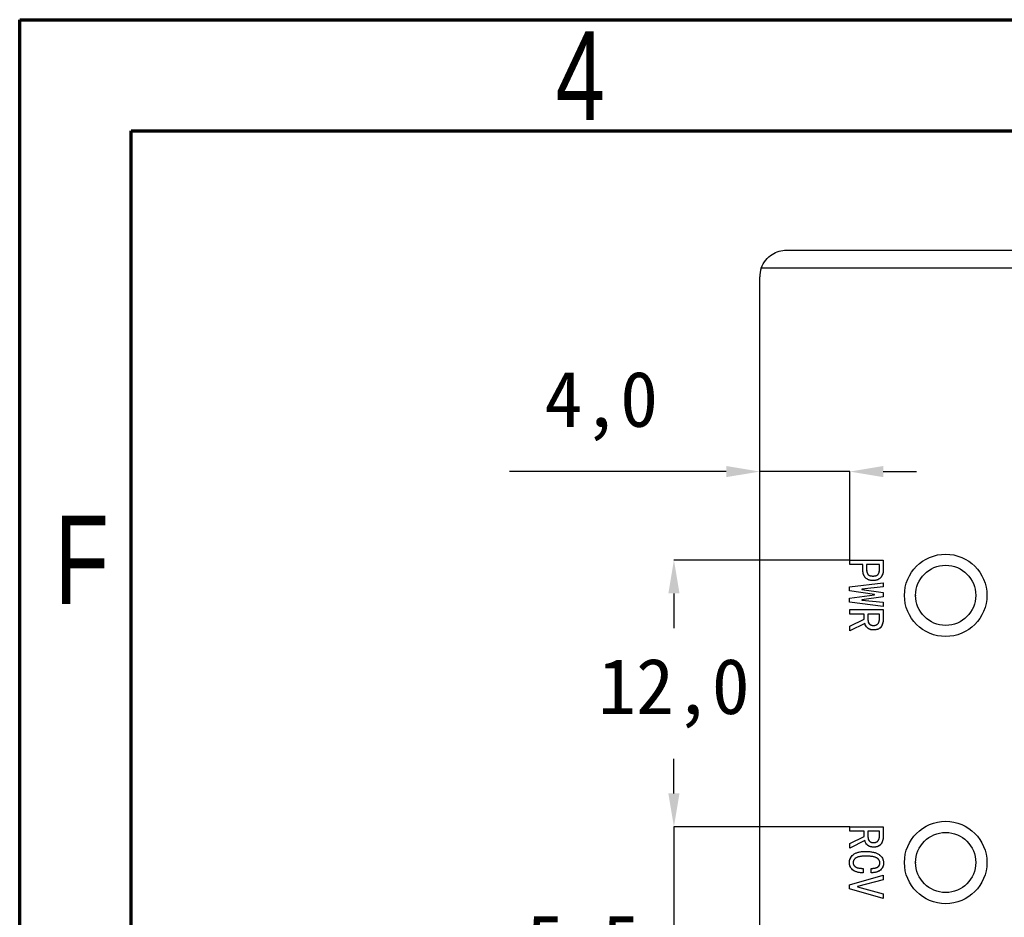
# Model space of a CAD drawing. Header units: millimetres. Extents: x 1635 to 1825, y 2196 to 2483.
# Tile 11 of 14: x 1635 to 1679, y 2442 to 2483. Entities that reach past the tile are written whole.
import ezdxf

# ---------------------------------------------------------------- set-up
doc = ezdxf.new("R2010")
doc.units = ezdxf.units.MM
doc.styles.add('SLDTEXTSTYLE1', font='TXT', dxfattribs={"width": 0.75})
doc.styles.add('样式 1', font='simhei.ttf', dxfattribs={"height": 2.5})
doc.dimstyles.new('1', dxfattribs={"dimtxt": 2.5, "dimasz": 1.5, "dimexe": 0, "dimexo": 0, "dimgap": 1.524, "dimtad": 1, "dimtih": 1, "dimtoh": 1, "dimdec": 1, "dimzin": 1, "dimtxsty": '样式 1', "dimcen": 2.5, "dimclrd": 3, "dimclre": 3, "dimclrt": 3, "dimadec": 3, "dimazin": 0, "dimtfac": 1, "dimtdec": 1, "dimtmove": 0, "dimatfit": 3, "dimfxl": 1, "dimtfillclr": 3, "dimtzin": 1, "dimarcsym": 0})

# ---------------------------------------------------------------- blocks, each defined once
blk = doc.blocks.new('*D9')
at = {"color": 3, "lineweight": -2, "transparency": 16777216}
for p, q in [((1666.705, 2462.504), (1656.975, 2462.504)), ((1668.205, 2458.531), (1668.205, 2462.504)), ((1672.249, 2462.504), (1668.205, 2462.504)), ((1672.249, 2458.531), (1672.249, 2462.504)), ((1673.749, 2462.504), (1675.249, 2462.504))]:
    blk.add_line(p, q, dxfattribs=at)
at = {"color": 3, "transparency": 16777216}
for points in [[(1666.705, 2462.754), (1666.705, 2462.254), (1668.205, 2462.504)], [(1673.749, 2462.754), (1673.749, 2462.254), (1672.249, 2462.504)]]:
    blk.add_solid(points, dxfattribs=at)
at = {"layer": 'Defpoints', "color": 0, "transparency": 16777216}
for p in [(1668.205, 2462.504), (1668.205, 2458.531), (1672.249, 2458.531)]:
    blk.add_point(p, dxfattribs=at)
at = {"color": 3, "transparency": 16777216, "insert": (1661.09, 2465.439), "char_height": 2.5, "attachment_point": 5, "style": '样式 1'}
blk.add_mtext('4,0', dxfattribs=at)
blk = doc.blocks.new('*D10')
at = {"color": 3, "lineweight": -2, "transparency": 16777216}
for p, q in [((1664.353, 2448.049), (1664.353, 2449.549)), ((1672.249, 2446.549), (1664.353, 2446.549)), ((1664.353, 2446.549), (1664.353, 2441.091)), ((1672.249, 2441.091), (1664.353, 2441.091)), ((1664.353, 2439.591), (1664.353, 2438.091)), ((1664.353, 2438.091), (1657.689, 2438.091))]:
    blk.add_line(p, q, dxfattribs=at)
at = {"color": 3, "transparency": 16777216}
for points in [[(1664.103, 2448.049), (1664.603, 2448.049), (1664.353, 2446.549)], [(1664.103, 2439.591), (1664.603, 2439.591), (1664.353, 2441.091)]]:
    blk.add_solid(points, dxfattribs=at)
at = {"layer": 'Defpoints', "color": 0, "transparency": 16777216}
for p in [(1672.249, 2446.549), (1664.353, 2441.091), (1672.249, 2441.091)]:
    blk.add_point(p, dxfattribs=at)
at = {"color": 3, "transparency": 16777216, "insert": (1660.259, 2441.019), "char_height": 2.5, "attachment_point": 5, "style": '样式 1'}
blk.add_mtext('5,5', dxfattribs=at)
blk = doc.blocks.new('*D13')
at = {"color": 3, "lineweight": -2, "transparency": 16777216}
for p, q in [((1672.249, 2458.531), (1664.353, 2458.531)), ((1664.353, 2457.031), (1664.353, 2455.475)), ((1664.353, 2448.049), (1664.353, 2449.604)), ((1672.249, 2446.549), (1664.353, 2446.549))]:
    blk.add_line(p, q, dxfattribs=at)
at = {"color": 3, "transparency": 16777216}
for points in [[(1664.103, 2457.031), (1664.603, 2457.031), (1664.353, 2458.531)], [(1664.103, 2448.049), (1664.603, 2448.049), (1664.353, 2446.549)]]:
    blk.add_solid(points, dxfattribs=at)
at = {"layer": 'Defpoints', "color": 0, "transparency": 16777216}
for p in [(1672.249, 2458.531), (1664.353, 2446.549), (1672.249, 2446.549)]:
    blk.add_point(p, dxfattribs=at)
at = {"color": 3, "transparency": 16777216, "insert": (1664.353, 2452.54), "char_height": 2.5, "attachment_point": 5, "style": '样式 1'}
blk.add_mtext('12,0', dxfattribs=at)

msp = doc.modelspace()

# ---------------------------------------------------------------- linework, layer by layer
at = {"color": 7, "linetype": 'Continuous', "lineweight": 70}
for p, q in [((1634.978, 2195.802), (1634.978, 2482.802)), ((1634.978, 2482.802), (1824.978, 2482.802)), ((1639.978, 2200.802), (1639.978, 2477.802)), ((1639.978, 2477.802), (1819.978, 2477.802))]:
    msp.add_line(p, q, dxfattribs=at)
at = {"color": 7, "linetype": 'Continuous', "lineweight": 25}
for p, q in [((1669.405, 2472.445), (1692.905, 2472.445)), ((1692.905, 2471.645), (1668.274, 2471.645)), ((1668.205, 2412.845), (1668.205, 2471.245)), ((1672.249, 2458.531), (1673.749, 2458.531)), ((1672.249, 2458.329), (1672.249, 2458.531)), ((1673.749, 2458.531), (1673.749, 2458.075)), ((1672.837, 2458.329), (1672.249, 2458.329)), ((1672.837, 2458.075), (1672.837, 2458.329)), ((1673.582, 2458.329), (1673.004, 2458.329)), ((1673.004, 2458.329), (1673.004, 2458.128)), ((1673.582, 2458.128), (1673.582, 2458.329)), ((1672.232, 2457.321), (1673.749, 2457.514)), ((1672.232, 2457.145), (1672.232, 2457.321)), ((1673.749, 2457.321), (1672.793, 2457.224)), ((1672.793, 2457.224), (1672.793, 2457.207)), ((1672.793, 2457.207), (1673.749, 2457.075)), ((1673.749, 2457.514), (1673.749, 2457.321)), ((1673.354, 2456.987), (1672.232, 2457.145)), ((1672.232, 2456.812), (1673.354, 2456.97)), ((1672.232, 2456.636), (1672.232, 2456.812)), ((1673.749, 2456.882), (1672.793, 2456.75)), ((1672.793, 2456.75), (1672.793, 2456.733)), ((1672.793, 2456.733), (1673.749, 2456.636)), ((1673.354, 2456.97), (1673.354, 2456.987)), ((1673.749, 2457.075), (1673.749, 2456.882)), ((1673.749, 2456.443), (1672.232, 2456.636)), ((1672.249, 2456.303), (1673.749, 2456.303)), ((1672.249, 2456.101), (1672.249, 2456.303)), ((1673.749, 2456.636), (1673.749, 2456.443)), ((1673.749, 2456.303), (1673.749, 2455.864)), ((1672.898, 2456.101), (1672.249, 2456.101)), ((1672.249, 2455.557), (1672.898, 2455.873)), ((1672.898, 2455.873), (1672.898, 2456.101)), ((1673.582, 2456.101), (1673.065, 2456.101)), ((1673.065, 2456.101), (1673.065, 2455.856)), ((1673.582, 2455.908), (1673.582, 2456.101)), ((1672.925, 2455.68), (1672.249, 2455.347)), ((1672.249, 2455.347), (1672.249, 2455.557)), ((1672.249, 2446.549), (1673.749, 2446.549)), ((1672.249, 2446.347), (1672.249, 2446.549)), ((1673.749, 2446.549), (1673.749, 2446.11)), ((1672.898, 2446.347), (1672.249, 2446.347)), ((1672.249, 2445.803), (1672.898, 2446.119)), ((1672.898, 2446.119), (1672.898, 2446.347)), ((1673.582, 2446.347), (1673.065, 2446.347)), ((1673.065, 2446.347), (1673.065, 2446.101)), ((1673.582, 2446.154), (1673.582, 2446.347)), ((1672.925, 2445.926), (1672.249, 2445.593)), ((1672.249, 2445.593), (1672.249, 2445.803)), ((1672.232, 2443.943), (1673.749, 2444.382)), ((1672.846, 2444.68), (1672.846, 2444.478)), ((1673.214, 2444.487), (1673.214, 2444.68)), ((1673.749, 2444.382), (1673.749, 2444.171)), ((1672.232, 2443.768), (1672.232, 2443.943)), ((1673.749, 2444.171), (1672.6, 2443.864)), ((1673.749, 2443.329), (1672.232, 2443.768)), ((1672.6, 2443.864), (1672.6, 2443.847)), ((1672.6, 2443.847), (1673.749, 2443.54)), ((1673.749, 2443.54), (1673.749, 2443.329))]:
    msp.add_line(p, q, dxfattribs=at)
at = {"color": 7, "linetype": 'Continuous', "flags": 128}
for points in [[(1673.293, 2457.61), (1673.242, 2457.612), (1673.193, 2457.618), (1673.147, 2457.627), (1673.105, 2457.641), (1673.064, 2457.658), (1673.027, 2457.679), (1672.992, 2457.704), (1672.96, 2457.733), (1672.931, 2457.765), (1672.906, 2457.8), (1672.885, 2457.838), (1672.868, 2457.88), (1672.854, 2457.924), (1672.845, 2457.971), (1672.839, 2458.022), (1672.837, 2458.075), (1672.837, 2458.075), (1672.837, 2458.329), (1672.837, 2458.329), (1672.249, 2458.329), (1672.249, 2458.329), (1672.249, 2458.531), (1672.249, 2458.531), (1673.749, 2458.531), (1673.749, 2458.531), (1673.749, 2458.075), (1673.749, 2458.075), (1673.747, 2458.022), (1673.741, 2457.971), (1673.732, 2457.924), (1673.719, 2457.88), (1673.701, 2457.838), (1673.68, 2457.8), (1673.655, 2457.765), (1673.626, 2457.733), (1673.594, 2457.704), (1673.559, 2457.679), (1673.522, 2457.658), (1673.482, 2457.641), (1673.439, 2457.627), (1673.393, 2457.618), (1673.344, 2457.612), (1673.293, 2457.61)], [(1673.293, 2457.812), (1673.333, 2457.813), (1673.37, 2457.817), (1673.403, 2457.823), (1673.433, 2457.832), (1673.46, 2457.843), (1673.484, 2457.856), (1673.504, 2457.872), (1673.521, 2457.891), (1673.535, 2457.912), (1673.548, 2457.935), (1673.558, 2457.961), (1673.567, 2457.99), (1673.574, 2458.02), (1673.579, 2458.054), (1673.581, 2458.089), (1673.582, 2458.128), (1673.582, 2458.128), (1673.582, 2458.329), (1673.582, 2458.329), (1673.004, 2458.329), (1673.004, 2458.329), (1673.004, 2458.128), (1673.004, 2458.128), (1673.004, 2458.089), (1673.007, 2458.054), (1673.012, 2458.02), (1673.019, 2457.99), (1673.028, 2457.961), (1673.038, 2457.935), (1673.051, 2457.912), (1673.065, 2457.891), (1673.082, 2457.872), (1673.102, 2457.856), (1673.126, 2457.843), (1673.153, 2457.832), (1673.183, 2457.823), (1673.216, 2457.817), (1673.253, 2457.813), (1673.293, 2457.812)], [(1673.749, 2456.443), (1672.232, 2456.636), (1672.232, 2456.636), (1672.232, 2456.812), (1672.232, 2456.812), (1673.354, 2456.97), (1673.354, 2456.97), (1673.354, 2456.987), (1673.354, 2456.987), (1672.232, 2457.145), (1672.232, 2457.145), (1672.232, 2457.321), (1672.232, 2457.321), (1673.749, 2457.514), (1673.749, 2457.514), (1673.749, 2457.321), (1673.749, 2457.321), (1672.793, 2457.224), (1672.793, 2457.224), (1672.793, 2457.207), (1672.793, 2457.207), (1673.749, 2457.075), (1673.749, 2457.075), (1673.749, 2456.882), (1673.749, 2456.882), (1672.793, 2456.75), (1672.793, 2456.75), (1672.793, 2456.733), (1672.793, 2456.733), (1673.749, 2456.636), (1673.749, 2456.636), (1673.749, 2456.443)], [(1672.249, 2455.347), (1672.249, 2455.557), (1672.249, 2455.557), (1672.898, 2455.873), (1672.898, 2455.873), (1672.898, 2456.101), (1672.898, 2456.101), (1672.249, 2456.101), (1672.249, 2456.101), (1672.249, 2456.303), (1672.249, 2456.303), (1673.749, 2456.303), (1673.749, 2456.303), (1673.749, 2455.864), (1673.749, 2455.864), (1673.748, 2455.813), (1673.743, 2455.764), (1673.735, 2455.718), (1673.724, 2455.674), (1673.71, 2455.632), (1673.692, 2455.593), (1673.672, 2455.556), (1673.648, 2455.522), (1673.621, 2455.491), (1673.59, 2455.465), (1673.555, 2455.442), (1673.516, 2455.424), (1673.472, 2455.409), (1673.426, 2455.399), (1673.374, 2455.393), (1673.319, 2455.391), (1673.319, 2455.391), (1673.277, 2455.392), (1673.236, 2455.396), (1673.199, 2455.403), (1673.164, 2455.413), (1673.131, 2455.425), (1673.101, 2455.44), (1673.073, 2455.458), (1673.047, 2455.478), (1673.004, 2455.524), (1672.968, 2455.573), (1672.942, 2455.625), (1672.925, 2455.68), (1672.925, 2455.68), (1672.249, 2455.347)], [(1673.319, 2455.593), (1673.349, 2455.594), (1673.377, 2455.597), (1673.404, 2455.603), (1673.429, 2455.611), (1673.452, 2455.621), (1673.474, 2455.634), (1673.494, 2455.649), (1673.512, 2455.667), (1673.529, 2455.687), (1673.543, 2455.71), (1673.555, 2455.736), (1673.565, 2455.765), (1673.573, 2455.796), (1673.578, 2455.831), (1673.581, 2455.868), (1673.582, 2455.908), (1673.582, 2455.908), (1673.582, 2456.101), (1673.582, 2456.101), (1673.065, 2456.101), (1673.065, 2456.101), (1673.065, 2455.856), (1673.065, 2455.856), (1673.068, 2455.805), (1673.079, 2455.757), (1673.097, 2455.713), (1673.122, 2455.671), (1673.137, 2455.653), (1673.156, 2455.637), (1673.176, 2455.623), (1673.2, 2455.612), (1673.226, 2455.604), (1673.254, 2455.597), (1673.286, 2455.594), (1673.319, 2455.593)], [(1672.249, 2445.593), (1672.249, 2445.803), (1672.249, 2445.803), (1672.898, 2446.119), (1672.898, 2446.119), (1672.898, 2446.347), (1672.898, 2446.347), (1672.249, 2446.347), (1672.249, 2446.347), (1672.249, 2446.549), (1672.249, 2446.549), (1673.749, 2446.549), (1673.749, 2446.549), (1673.749, 2446.11), (1673.749, 2446.11), (1673.748, 2446.059), (1673.743, 2446.01), (1673.735, 2445.963), (1673.724, 2445.919), (1673.71, 2445.878), (1673.692, 2445.839), (1673.672, 2445.802), (1673.648, 2445.768), (1673.621, 2445.737), (1673.59, 2445.71), (1673.555, 2445.688), (1673.516, 2445.669), (1673.472, 2445.655), (1673.426, 2445.644), (1673.374, 2445.638), (1673.319, 2445.636), (1673.319, 2445.636), (1673.277, 2445.638), (1673.236, 2445.642), (1673.199, 2445.649), (1673.164, 2445.658), (1673.131, 2445.67), (1673.101, 2445.686), (1673.073, 2445.704), (1673.047, 2445.724), (1673.004, 2445.77), (1672.968, 2445.818), (1672.942, 2445.871), (1672.925, 2445.926), (1672.925, 2445.926), (1672.249, 2445.593)], [(1673.319, 2445.838), (1673.349, 2445.839), (1673.377, 2445.843), (1673.404, 2445.849), (1673.429, 2445.857), (1673.452, 2445.867), (1673.474, 2445.88), (1673.494, 2445.895), (1673.512, 2445.913), (1673.529, 2445.933), (1673.543, 2445.956), (1673.555, 2445.981), (1673.565, 2446.01), (1673.573, 2446.042), (1673.578, 2446.076), (1673.581, 2446.114), (1673.582, 2446.154), (1673.582, 2446.154), (1673.582, 2446.347), (1673.582, 2446.347), (1673.065, 2446.347), (1673.065, 2446.347), (1673.065, 2446.101), (1673.065, 2446.101), (1673.068, 2446.05), (1673.079, 2446.003), (1673.097, 2445.958), (1673.122, 2445.917), (1673.137, 2445.899), (1673.156, 2445.883), (1673.176, 2445.869), (1673.2, 2445.858), (1673.226, 2445.849), (1673.254, 2445.843), (1673.286, 2445.839), (1673.319, 2445.838)], [(1672.846, 2444.478), (1672.765, 2444.483), (1672.691, 2444.491), (1672.623, 2444.502), (1672.561, 2444.518), (1672.504, 2444.537), (1672.454, 2444.561), (1672.41, 2444.588), (1672.372, 2444.619), (1672.339, 2444.653), (1672.311, 2444.688), (1672.286, 2444.725), (1672.267, 2444.764), (1672.251, 2444.804), (1672.24, 2444.846), (1672.234, 2444.889), (1672.232, 2444.935), (1672.232, 2444.935), (1672.234, 2444.986), (1672.242, 2445.036), (1672.256, 2445.084), (1672.274, 2445.13), (1672.298, 2445.174), (1672.328, 2445.216), (1672.363, 2445.256), (1672.402, 2445.294), (1672.449, 2445.329), (1672.501, 2445.36), (1672.56, 2445.385), (1672.625, 2445.406), (1672.697, 2445.422), (1672.775, 2445.434), (1672.86, 2445.441), (1672.951, 2445.443), (1672.951, 2445.443), (1673.051, 2445.441), (1673.144, 2445.434), (1673.231, 2445.423), (1673.311, 2445.407), (1673.384, 2445.387), (1673.451, 2445.362), (1673.511, 2445.333), (1673.565, 2445.298), (1673.612, 2445.261), (1673.653, 2445.221), (1673.688, 2445.178), (1673.716, 2445.133), (1673.738, 2445.085), (1673.754, 2445.035), (1673.763, 2444.981), (1673.767, 2444.926), (1673.767, 2444.926), (1673.764, 2444.879), (1673.758, 2444.834), (1673.746, 2444.79), (1673.731, 2444.749), (1673.71, 2444.71), (1673.685, 2444.673), (1673.656, 2444.638), (1673.622, 2444.606), (1673.584, 2444.576), (1673.542, 2444.551), (1673.497, 2444.529), (1673.448, 2444.513), (1673.395, 2444.5), (1673.338, 2444.491), (1673.278, 2444.487), (1673.214, 2444.487), (1673.214, 2444.487), (1673.214, 2444.68), (1673.214, 2444.68), (1673.261, 2444.681), (1673.304, 2444.684), (1673.345, 2444.689), (1673.383, 2444.696), (1673.417, 2444.704), (1673.449, 2444.715), (1673.478, 2444.727), (1673.504, 2444.742), (1673.526, 2444.758), (1673.546, 2444.776), (1673.562, 2444.796), (1673.576, 2444.818), (1673.586, 2444.842), (1673.594, 2444.868), (1673.598, 2444.896), (1673.6, 2444.926), (1673.6, 2444.926), (1673.598, 2444.96), (1673.591, 2444.992), (1673.58, 2445.023), (1673.564, 2445.052), (1673.543, 2445.079), (1673.518, 2445.104), (1673.489, 2445.128), (1673.455, 2445.149), (1673.416, 2445.169), (1673.371, 2445.186), (1673.319, 2445.2), (1673.261, 2445.212), (1673.197, 2445.221), (1673.127, 2445.228), (1673.051, 2445.232), (1672.968, 2445.233), (1672.968, 2445.233), (1672.892, 2445.232), (1672.822, 2445.228), (1672.758, 2445.221), (1672.7, 2445.212), (1672.647, 2445.2), (1672.601, 2445.186), (1672.56, 2445.169), (1672.525, 2445.149), (1672.495, 2445.128), (1672.47, 2445.105), (1672.448, 2445.08), (1672.43, 2445.054), (1672.416, 2445.027), (1672.406, 2444.997), (1672.4, 2444.967), (1672.398, 2444.935), (1672.398, 2444.935), (1672.4, 2444.911), (1672.404, 2444.888), (1672.411, 2444.865), (1672.421, 2444.843), (1672.434, 2444.821), (1672.45, 2444.8), (1672.469, 2444.779), (1672.49, 2444.759), (1672.516, 2444.741), (1672.547, 2444.725), (1672.583, 2444.711), (1672.625, 2444.7), (1672.672, 2444.691), (1672.725, 2444.685), (1672.783, 2444.682), (1672.846, 2444.68), (1672.846, 2444.68), (1672.846, 2444.478)], [(1673.749, 2443.329), (1672.232, 2443.768), (1672.232, 2443.768), (1672.232, 2443.943), (1672.232, 2443.943), (1673.749, 2444.382), (1673.749, 2444.382), (1673.749, 2444.171), (1673.749, 2444.171), (1672.6, 2443.864), (1672.6, 2443.864), (1672.6, 2443.847), (1672.6, 2443.847), (1673.749, 2443.54), (1673.749, 2443.54), (1673.749, 2443.329)]]:
    msp.add_lwpolyline(points, dxfattribs=at)
at = {"color": 7, "linetype": 'Continuous', "lineweight": 25}
for centre, radius in [((1676.555, 2456.945), 1.85), ((1676.555, 2456.945), 1.35), ((1676.555, 2444.945), 1.85), ((1676.555, 2444.945), 1.35)]:
    msp.add_circle(centre, radius, dxfattribs=at)
msp.add_arc((1669.405, 2471.245), 1.2, 160.5288, 180, dxfattribs=at)
for points, knots in [([(1668.274, 2471.645), (1668.322, 2471.782), (1668.394, 2471.905), (1668.562, 2472.11), (1668.66, 2472.193), (1668.861, 2472.322), (1668.969, 2472.369), (1669.185, 2472.43), (1669.295, 2472.445), (1669.405, 2472.445)], [0, 0, 0, 0, 0.25, 0.25, 0.5, 0.5, 0.75, 0.75, 1, 1, 1, 1]), ([(1673.293, 2457.61), (1673.276, 2457.61), (1673.242, 2457.611), (1673.194, 2457.617), (1673.148, 2457.626), (1673.105, 2457.64), (1673.064, 2457.657), (1673.026, 2457.679), (1672.991, 2457.703), (1672.959, 2457.732), (1672.93, 2457.764), (1672.905, 2457.8), (1672.884, 2457.838), (1672.867, 2457.88), (1672.853, 2457.924), (1672.844, 2457.972), (1672.838, 2458.023), (1672.837, 2458.057), (1672.837, 2458.075)], [0, 0, 0, 0, 0.069602, 0.135669, 0.199037, 0.260014, 0.319781, 0.377931, 0.435704, 0.494306, 0.552907, 0.611401, 0.670319, 0.730898, 0.793976, 0.859069, 0.927759, 1, 1, 1, 1]), ([(1673.004, 2458.128), (1673.004, 2458.115), (1673.004, 2458.09), (1673.007, 2458.054), (1673.012, 2458.021), (1673.018, 2457.99), (1673.027, 2457.962), (1673.037, 2457.935), (1673.05, 2457.912), (1673.064, 2457.891), (1673.081, 2457.871), (1673.102, 2457.856), (1673.126, 2457.842), (1673.153, 2457.831), (1673.184, 2457.822), (1673.217, 2457.816), (1673.254, 2457.813), (1673.28, 2457.812), (1673.293, 2457.812)], [0, 0, 0, 0, 0.076926, 0.148853, 0.216042, 0.279311, 0.339299, 0.394847, 0.448212, 0.499365, 0.549648, 0.601662, 0.655984, 0.714438, 0.777549, 0.845807, 0.919798, 1, 1, 1, 1]), ([(1673.293, 2457.812), (1673.306, 2457.812), (1673.332, 2457.813), (1673.369, 2457.816), (1673.402, 2457.822), (1673.433, 2457.831), (1673.46, 2457.842), (1673.484, 2457.856), (1673.504, 2457.871), (1673.522, 2457.891), (1673.536, 2457.912), (1673.549, 2457.935), (1673.559, 2457.962), (1673.568, 2457.99), (1673.574, 2458.021), (1673.579, 2458.054), (1673.582, 2458.09), (1673.582, 2458.115), (1673.582, 2458.128)], [0, 0, 0, 0, 0.080202, 0.154193, 0.222451, 0.285562, 0.344016, 0.398338, 0.450352, 0.500635, 0.551788, 0.605153, 0.660701, 0.720689, 0.783958, 0.851147, 0.923074, 1, 1, 1, 1]), ([(1673.749, 2458.075), (1673.749, 2458.057), (1673.748, 2458.023), (1673.742, 2457.972), (1673.733, 2457.925), (1673.72, 2457.88), (1673.702, 2457.839), (1673.681, 2457.8), (1673.656, 2457.764), (1673.627, 2457.732), (1673.595, 2457.703), (1673.56, 2457.679), (1673.522, 2457.657), (1673.482, 2457.64), (1673.438, 2457.626), (1673.392, 2457.617), (1673.344, 2457.611), (1673.31, 2457.61), (1673.293, 2457.61)], [0, 0, 0, 0, 0.072237, 0.140923, 0.206013, 0.268959, 0.329705, 0.38862, 0.44711, 0.505708, 0.564306, 0.622077, 0.680223, 0.739582, 0.800975, 0.864339, 0.930402, 1, 1, 1, 1]), ([(1673.065, 2455.856), (1673.066, 2455.839), (1673.067, 2455.805), (1673.078, 2455.757), (1673.096, 2455.712), (1673.116, 2455.677), (1673.137, 2455.652), (1673.155, 2455.636), (1673.176, 2455.623), (1673.2, 2455.612), (1673.226, 2455.603), (1673.255, 2455.597), (1673.286, 2455.593), (1673.308, 2455.593), (1673.319, 2455.593)], [0, 0, 0, 0, 0.122654, 0.240066, 0.354103, 0.469848, 0.527922, 0.585913, 0.64557, 0.707624, 0.773425, 0.843586, 0.91889, 1, 1, 1, 1]), ([(1673.319, 2455.593), (1673.329, 2455.593), (1673.349, 2455.593), (1673.377, 2455.596), (1673.404, 2455.602), (1673.429, 2455.61), (1673.452, 2455.621), (1673.474, 2455.634), (1673.494, 2455.649), (1673.513, 2455.667), (1673.53, 2455.687), (1673.544, 2455.71), (1673.556, 2455.736), (1673.565, 2455.765), (1673.573, 2455.797), (1673.579, 2455.831), (1673.582, 2455.869), (1673.582, 2455.895), (1673.582, 2455.908)], [0, 0, 0, 0, 0.063635, 0.124151, 0.182164, 0.238108, 0.291924, 0.345847, 0.398642, 0.4529, 0.508377, 0.566097, 0.62638, 0.691282, 0.760333, 0.834518, 0.914287, 1, 1, 1, 1]), ([(1673.749, 2455.864), (1673.749, 2455.847), (1673.748, 2455.814), (1673.744, 2455.765), (1673.736, 2455.718), (1673.724, 2455.674), (1673.711, 2455.632), (1673.693, 2455.593), (1673.672, 2455.556), (1673.649, 2455.522), (1673.622, 2455.491), (1673.59, 2455.464), (1673.555, 2455.441), (1673.515, 2455.422), (1673.472, 2455.408), (1673.424, 2455.398), (1673.373, 2455.392), (1673.338, 2455.391), (1673.319, 2455.391)], [0, 0, 0, 0, 0.070303, 0.137746, 0.202308, 0.264222, 0.324274, 0.382797, 0.440334, 0.497208, 0.553605, 0.609417, 0.667029, 0.726112, 0.788414, 0.854018, 0.924793, 1, 1, 1, 1]), ([(1673.319, 2455.391), (1673.305, 2455.391), (1673.277, 2455.391), (1673.237, 2455.396), (1673.199, 2455.402), (1673.164, 2455.412), (1673.131, 2455.424), (1673.101, 2455.44), (1673.072, 2455.457), (1673.039, 2455.485), (1673.003, 2455.522), (1672.967, 2455.571), (1672.94, 2455.624), (1672.93, 2455.662), (1672.925, 2455.68)], [0, 0, 0, 0, 0.080025, 0.156154, 0.228134, 0.296575, 0.362253, 0.425878, 0.488209, 0.54943, 0.668183, 0.781042, 0.891088, 1, 1, 1, 1]), ([(1673.065, 2446.101), (1673.066, 2446.084), (1673.067, 2446.051), (1673.078, 2446.003), (1673.096, 2445.958), (1673.116, 2445.923), (1673.137, 2445.898), (1673.155, 2445.882), (1673.176, 2445.868), (1673.2, 2445.857), (1673.226, 2445.848), (1673.255, 2445.842), (1673.286, 2445.839), (1673.308, 2445.838), (1673.319, 2445.838)], [0, 0, 0, 0, 0.122654, 0.240066, 0.354103, 0.469848, 0.527922, 0.585913, 0.64557, 0.707624, 0.773425, 0.843586, 0.91889, 1, 1, 1, 1]), ([(1673.319, 2445.838), (1673.329, 2445.838), (1673.349, 2445.839), (1673.377, 2445.842), (1673.404, 2445.848), (1673.429, 2445.856), (1673.452, 2445.867), (1673.474, 2445.88), (1673.494, 2445.895), (1673.513, 2445.912), (1673.53, 2445.933), (1673.544, 2445.956), (1673.556, 2445.982), (1673.565, 2446.011), (1673.573, 2446.043), (1673.579, 2446.077), (1673.582, 2446.115), (1673.582, 2446.14), (1673.582, 2446.154)], [0, 0, 0, 0, 0.063635, 0.124151, 0.182164, 0.238108, 0.291924, 0.345847, 0.398642, 0.4529, 0.508377, 0.566097, 0.62638, 0.691282, 0.760333, 0.834518, 0.914287, 1, 1, 1, 1]), ([(1673.749, 2446.11), (1673.749, 2446.093), (1673.748, 2446.059), (1673.744, 2446.01), (1673.736, 2445.964), (1673.724, 2445.92), (1673.711, 2445.878), (1673.693, 2445.839), (1673.672, 2445.802), (1673.649, 2445.768), (1673.622, 2445.737), (1673.59, 2445.709), (1673.555, 2445.687), (1673.515, 2445.668), (1673.472, 2445.654), (1673.424, 2445.643), (1673.373, 2445.637), (1673.338, 2445.637), (1673.319, 2445.636)], [0, 0, 0, 0, 0.070303, 0.137746, 0.202308, 0.264222, 0.324274, 0.382797, 0.440334, 0.497208, 0.553605, 0.609417, 0.667029, 0.726112, 0.788414, 0.854018, 0.924793, 1, 1, 1, 1]), ([(1673.319, 2445.636), (1673.305, 2445.637), (1673.277, 2445.637), (1673.237, 2445.641), (1673.199, 2445.648), (1673.164, 2445.658), (1673.131, 2445.67), (1673.101, 2445.685), (1673.072, 2445.703), (1673.039, 2445.73), (1673.003, 2445.768), (1672.967, 2445.817), (1672.94, 2445.87), (1672.93, 2445.907), (1672.925, 2445.926)], [0, 0, 0, 0, 0.080025, 0.156154, 0.228134, 0.296575, 0.362253, 0.425878, 0.488209, 0.54943, 0.668183, 0.781042, 0.891088, 1, 1, 1, 1]), ([(1672.232, 2444.935), (1672.232, 2444.952), (1672.233, 2444.986), (1672.241, 2445.036), (1672.255, 2445.084), (1672.274, 2445.13), (1672.298, 2445.175), (1672.327, 2445.217), (1672.363, 2445.257), (1672.402, 2445.296), (1672.449, 2445.331), (1672.502, 2445.361), (1672.561, 2445.387), (1672.627, 2445.407), (1672.699, 2445.424), (1672.777, 2445.435), (1672.862, 2445.442), (1672.921, 2445.443), (1672.951, 2445.443)], [0, 0, 0, 0, 0.052182, 0.102997, 0.153018, 0.203295, 0.2536, 0.305613, 0.359049, 0.414918, 0.473394, 0.534337, 0.599069, 0.668523, 0.742472, 0.822342, 0.908195, 1, 1, 1, 1]), ([(1672.968, 2445.233), (1672.943, 2445.233), (1672.894, 2445.232), (1672.824, 2445.228), (1672.76, 2445.222), (1672.701, 2445.213), (1672.649, 2445.201), (1672.602, 2445.187), (1672.561, 2445.17), (1672.526, 2445.151), (1672.496, 2445.129), (1672.47, 2445.106), (1672.448, 2445.081), (1672.43, 2445.055), (1672.415, 2445.027), (1672.405, 2444.997), (1672.399, 2444.966), (1672.399, 2444.945), (1672.398, 2444.935)], [0, 0, 0, 0, 0.106012, 0.204005, 0.2937, 0.376216, 0.450946, 0.519286, 0.580612, 0.63618, 0.687469, 0.735582, 0.781476, 0.825452, 0.868601, 0.91172, 0.955073, 1, 1, 1, 1]), ([(1672.951, 2445.443), (1672.984, 2445.443), (1673.049, 2445.442), (1673.142, 2445.435), (1673.229, 2445.424), (1673.309, 2445.409), (1673.383, 2445.388), (1673.45, 2445.363), (1673.511, 2445.334), (1673.565, 2445.3), (1673.612, 2445.263), (1673.653, 2445.222), (1673.688, 2445.179), (1673.717, 2445.134), (1673.739, 2445.086), (1673.755, 2445.034), (1673.765, 2444.981), (1673.766, 2444.944), (1673.767, 2444.926)], [0, 0, 0, 0, 0.092212, 0.178625, 0.259487, 0.334751, 0.405203, 0.471242, 0.533291, 0.59202, 0.647829, 0.700914, 0.751517, 0.800918, 0.849827, 0.898552, 0.948563, 1, 1, 1, 1]), ([(1673.6, 2444.926), (1673.6, 2444.937), (1673.599, 2444.96), (1673.592, 2444.993), (1673.58, 2445.023), (1673.565, 2445.053), (1673.544, 2445.08), (1673.518, 2445.105), (1673.489, 2445.129), (1673.454, 2445.151), (1673.415, 2445.17), (1673.369, 2445.187), (1673.317, 2445.202), (1673.259, 2445.213), (1673.195, 2445.222), (1673.125, 2445.228), (1673.049, 2445.232), (1672.996, 2445.233), (1672.968, 2445.233)], [0, 0, 0, 0, 0.043902, 0.08653, 0.128376, 0.170561, 0.214032, 0.259757, 0.307841, 0.359803, 0.416148, 0.478062, 0.547, 0.622762, 0.705774, 0.795856, 0.894022, 1, 1, 1, 1]), ([(1672.846, 2444.478), (1672.819, 2444.48), (1672.767, 2444.482), (1672.693, 2444.49), (1672.624, 2444.501), (1672.562, 2444.517), (1672.505, 2444.536), (1672.455, 2444.559), (1672.41, 2444.586), (1672.372, 2444.618), (1672.339, 2444.652), (1672.31, 2444.687), (1672.286, 2444.725), (1672.266, 2444.763), (1672.251, 2444.804), (1672.24, 2444.846), (1672.233, 2444.89), (1672.232, 2444.92), (1672.232, 2444.935)], [0, 0, 0, 0, 0.0934258, 0.1803973, 0.2608755, 0.3353561, 0.4043972, 0.4689519, 0.5293303, 0.586257, 0.6410159, 0.6939303, 0.7452668, 0.7957768, 0.8458656, 0.8962554, 0.9474305, 1, 1, 1, 1]), ([(1672.398, 2444.935), (1672.398, 2444.927), (1672.399, 2444.911), (1672.404, 2444.887), (1672.411, 2444.864), (1672.421, 2444.842), (1672.434, 2444.82), (1672.45, 2444.799), (1672.469, 2444.779), (1672.49, 2444.758), (1672.516, 2444.739), (1672.548, 2444.724), (1672.585, 2444.71), (1672.627, 2444.699), (1672.674, 2444.69), (1672.726, 2444.684), (1672.784, 2444.681), (1672.825, 2444.68), (1672.846, 2444.68)], [0, 0, 0, 0, 0.041309, 0.082754, 0.124213, 0.16644, 0.21053, 0.256186, 0.304572, 0.355738, 0.410781, 0.471682, 0.539269, 0.614647, 0.69743, 0.789593, 0.89036, 1, 1, 1, 1]), ([(1673.214, 2444.68), (1673.23, 2444.68), (1673.26, 2444.681), (1673.304, 2444.684), (1673.344, 2444.689), (1673.382, 2444.695), (1673.417, 2444.704), (1673.449, 2444.714), (1673.477, 2444.727), (1673.503, 2444.741), (1673.526, 2444.757), (1673.546, 2444.776), (1673.563, 2444.796), (1673.577, 2444.818), (1673.587, 2444.842), (1673.594, 2444.869), (1673.599, 2444.897), (1673.6, 2444.916), (1673.6, 2444.926)], [0, 0, 0, 0, 0.090441, 0.174773, 0.254451, 0.328365, 0.397051, 0.461785, 0.522226, 0.579008, 0.633024, 0.68456, 0.734971, 0.785158, 0.835783, 0.888052, 0.942145, 1, 1, 1, 1]), ([(1673.767, 2444.926), (1673.766, 2444.91), (1673.765, 2444.879), (1673.758, 2444.834), (1673.747, 2444.79), (1673.731, 2444.749), (1673.711, 2444.71), (1673.685, 2444.673), (1673.656, 2444.637), (1673.622, 2444.605), (1673.584, 2444.575), (1673.542, 2444.55), (1673.496, 2444.528), (1673.447, 2444.512), (1673.394, 2444.499), (1673.337, 2444.491), (1673.277, 2444.486), (1673.235, 2444.487), (1673.214, 2444.487)], [0, 0, 0, 0, 0.059115, 0.11636, 0.172364, 0.22727, 0.282822, 0.338504, 0.395753, 0.45508, 0.515439, 0.576478, 0.639333, 0.704366, 0.772616, 0.844258, 0.919779, 1, 1, 1, 1])]:
    msp.add_open_spline(points, degree=3, knots=knots, dxfattribs=at)
at = {"color": 7, "linetype": 'Continuous'}
for p in [(1675.205, 2456.945), (1675.205, 2444.945)]:
    msp.add_point(p, dxfattribs=at)

# ---------------------------------------------------------------- texts
at = {"color": 7, "linetype": 'Continuous', "lineweight": 0, "char_height": 3.969, "attachment_point": 2, "style": 'SLDTEXTSTYLE1'}
for s, insert in [('4', (1660.143, 2482.272)), ('F', (1637.767, 2460.522))]:
    msp.add_mtext(s, dxfattribs=dict(at, insert=insert))

# ---------------------------------------------------------------- dimensions: what is measured, and where the dimension line sits
dim = msp.add_aligned_dim(p1=(1672.249, 2458.531), p2=(1668.205, 2458.531), distance=-3.972, dimstyle='1')
dim.commit()
dim.dimension.update_dxf_attribs({"geometry": '*D9', "text_midpoint": (1661.09, 2465.439)})
for base, p1, p2, picture, middle in [((1664.353, 2446.549), (1672.249, 2458.531), (1672.249, 2446.549), '*D13', (1664.353, 2452.54)), ((1664.353, 2441.091), (1672.249, 2446.549), (1672.249, 2441.091), '*D10', (1660.259, 2441.019))]:
    dim = msp.add_linear_dim(base=base, p1=p1, p2=p2, angle=90, dimstyle='1')
    dim.commit()
    dim.dimension.update_dxf_attribs({"geometry": picture, "text_midpoint": middle})

doc.saveas('drawing.dxf')
